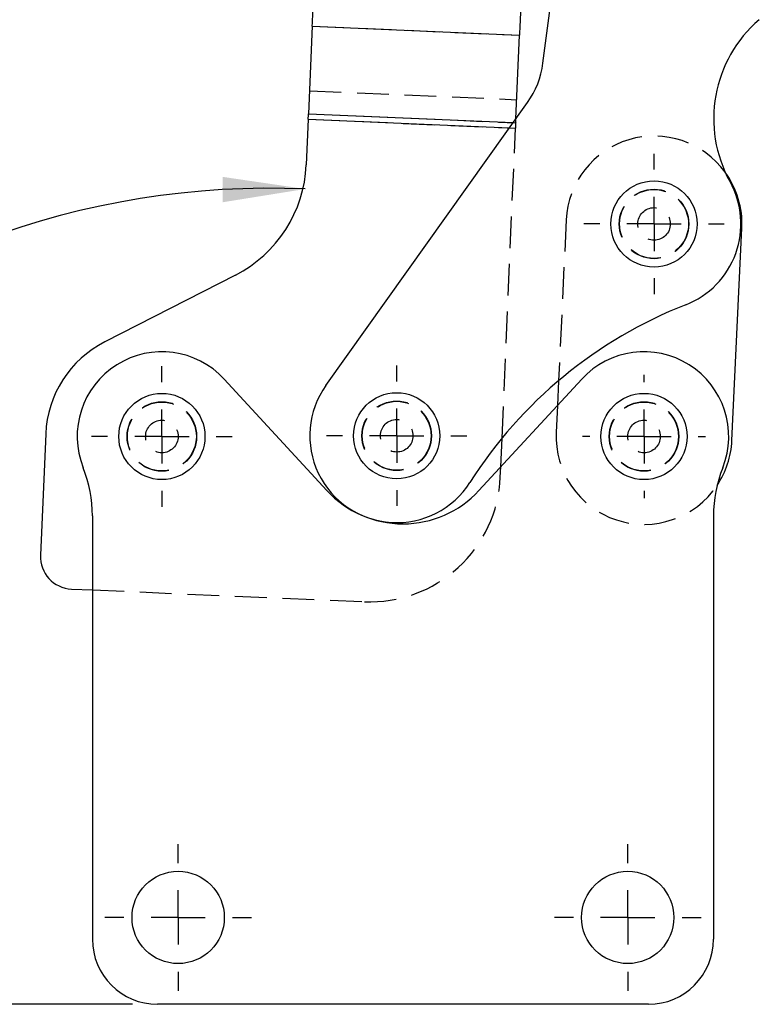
# Model space of a CAD drawing. Extents: x 30 to 403, y 9 to 287.
# Tile 10 of 26: x 341 to 371, y 23 to 62. Entities that reach past the tile are written whole.
import ezdxf

# ---------------------------------------------------------------- set-up
doc = ezdxf.new("R2010")
doc.units = 0
doc.linetypes.add('HIDDEN', pattern=[1.905, 1.27, -0.635])
doc.layers.get('0').update_dxf_attribs({"linetype": 'CONTINUOUS'})
doc.styles.add('SLDTEXTSTYLE0', font='TXT', dxfattribs={"width": 0.75})
doc.dimstyles.new('SLDDIMSTYLE5', dxfattribs={"dimtxt": 3.5, "dimasz": 3.302, "dimexe": 0, "dimexo": 0.0625, "dimgap": 0.875, "dimtad": 1, "dimdec": 4, "dimlfac": 2.3, "dimzin": 12, "dimtxsty": 'SLDTEXTSTYLE0', "dimsah": 1, "dimcen": 0.09, "dimazin": 3, "dimtfac": 1, "dimtdec": 0, "dimtofl": 0, "dimtmove": 0, "dimatfit": 3, "dimtolj": 1, "dimtzin": 12})

# ---------------------------------------------------------------- blocks, each defined once
blk = doc.blocks.new('_D_10')
at = {"color": 179, "linetype": 'CONTINUOUS'}
blk.add_line((345.773, 22.756), (317.584, 22.756), dxfattribs=at)
blk.add_arc((351.27, 22.756), 32.686, 87.5183, 180, dxfattribs=at)
for points in [[(352.686, 55.412), (349.38, 55.897), (349.387, 54.881)], [(318.584, 22.756), (319.258, 26.029), (318.243, 26.08)]]:
    blk.add_solid(points, dxfattribs=at)
at = {"color": 179, "linetype": 'CONTINUOUS', "insert": (319.577, 42.847, 0.043), "char_height": 3.5, "attachment_point": 1, "rotation": 50.0619, "style": 'SLDTEXTSTYLE0'}
blk.add_mtext('92°', dxfattribs=at)
blk = doc.blocks.new('SW_CENTERMARKSYMBOL_6')
at = {"color": 0, "linetype": 'CONTINUOUS'}
for p, q in [((0, 2.174), (0, 2.812)), ((0, 0), (0, 1.087)), ((-2.174, 0), (-2.812, 0)), ((0, 0), (-1.087, 0)), ((0, 0), (0, -1.087)), ((0, 0), (1.087, 0)), ((2.174, 0), (2.812, 0)), ((0, -2.174), (0, -2.812))]:
    blk.add_line(p, q, dxfattribs=at)
blk = doc.blocks.new('SW_CENTERMARKSYMBOL_7')
at = {"color": 0, "linetype": 'CONTINUOUS'}
for p, q in [((0, 2.174), (0, 2.467)), ((0, 0), (0, 1.087)), ((-2.174, 0), (-2.467, 0)), ((0, 0), (-1.087, 0)), ((0, 0), (0, -1.087)), ((0, 0), (1.087, 0)), ((2.174, 0), (2.467, 0)), ((0, -2.174), (0, -2.467))]:
    blk.add_line(p, q, dxfattribs=at)
blk = doc.blocks.new('SW_CENTERMARKSYMBOL_8')
at = {"color": 0, "linetype": 'CONTINUOUS'}
for p, q in [((0, 2.174), (0, 2.812)), ((0, 0), (0, 1.087)), ((-2.174, 0), (-2.812, 0)), ((0, 0), (-1.087, 0)), ((0, 0), (0, -1.087)), ((0, 0), (1.087, 0)), ((2.174, 0), (2.812, 0)), ((0, -2.174), (0, -2.812))]:
    blk.add_line(p, q, dxfattribs=at)
blk = doc.blocks.new('SW_CENTERMARKSYMBOL_9')
at = {"color": 0, "linetype": 'CONTINUOUS'}
for p, q in [((0, 2.174), (0, 2.812)), ((0, 0), (0, 1.087)), ((-2.174, 0), (-2.812, 0)), ((0, 0), (-1.087, 0)), ((0, 0), (0, -1.087)), ((0, 0), (1.087, 0)), ((2.174, 0), (2.812, 0)), ((0, -2.174), (0, -2.812))]:
    blk.add_line(p, q, dxfattribs=at)
blk = doc.blocks.new('SW_CENTERMARKSYMBOL_10')
at = {"color": 0, "linetype": 'CONTINUOUS'}
for p, q in [((0, 2.174), (0, 2.935)), ((0, 0), (0, 1.087)), ((-2.174, 0), (-2.935, 0)), ((0, 0), (-1.087, 0)), ((0, 0), (0, -1.087)), ((0, 0), (1.087, 0)), ((2.174, 0), (2.935, 0)), ((0, -2.174), (0, -2.935))]:
    blk.add_line(p, q, dxfattribs=at)
blk = doc.blocks.new('SW_CENTERMARKSYMBOL_11')
at = {"color": 0, "linetype": 'CONTINUOUS'}
for p, q in [((0, 2.174), (0, 2.935)), ((0, 0), (0, 1.087)), ((-2.174, 0), (-2.935, 0)), ((0, 0), (-1.087, 0)), ((0, 0), (0, -1.087)), ((0, 0), (1.087, 0)), ((2.174, 0), (2.935, 0)), ((0, -2.174), (0, -2.935))]:
    blk.add_line(p, q, dxfattribs=at)

msp = doc.modelspace()

# ---------------------------------------------------------------- linework, layer by layer
at = {"color": 7, "linetype": 'CONTINUOUS'}
for p, q in [((362.204621, 60.44507), (362.494197, 62.655088)), ((352.968165, 61.931352), (352.816123, 58.423358)), ((352.968165, 61.931352), (361.264724, 61.571768)), ((361.119455, 58.22003), (361.264724, 61.571768)), ((353.515029, 47.545179), (361.588784, 58.878859)), ((352.80671, 58.206171), (352.727727, 56.383829)), ((369.768833, 45.333564), (370.17001, 53.845854)), ((349.892084, 51.965209), (344.657694, 49.286495)), ((353.555346, 43.333218), (349.440282, 47.797779)), ((363.757367, 47.797779), (359.642303, 43.333218)), ((362.830623, 47.73307), (362.783898, 46.741632)), ((342.294659, 45.604311), (342.084219, 40.748926)), ((360.515289, 44.280347), (360.565149, 45.43075)), ((344.164042, 42.31979), (344.164042, 25.365122)), ((369.033607, 42.31979), (369.033607, 25.365122)), ((343.330864, 39.389322), (344.164042, 39.353211)), ((366.424912, 22.756426), (346.772737, 22.756426))]:
    msp.add_line(p, q, dxfattribs=at)
at = {"color": 7, "linetype": 'HIDDEN'}
for p, q in [((352.968165, 61.931352), (361.264724, 61.571768)), ((352.856129, 59.346405), (361.152688, 58.98682)), ((352.816123, 58.423358), (361.112682, 58.063773)), ((352.80671, 58.206171), (361.103269, 57.846586)), ((361.011273, 58.068169), (361.112682, 58.063773)), ((361.112682, 58.063773), (361.119455, 58.22003)), ((360.565149, 45.43075), (361.103269, 57.846586)), ((360.860908, 57.85709), (361.103269, 57.846586)), ((363.134341, 54.177439), (362.830623, 47.73307)), ((362.783898, 46.741632), (362.733164, 45.665148)), ((360.497399, 43.867589), (360.515289, 44.280347)), ((344.164042, 39.353211), (355.058984, 38.881009))]:
    msp.add_line(p, q, dxfattribs=at)
at = {"color": 8, "linetype": 'CONTINUOUS'}
for p, q in [((352.816123, 58.423358), (361.011273, 58.068169)), ((352.80671, 58.206171), (360.860908, 57.85709))]:
    msp.add_line(p, q, dxfattribs=at)
at = {"color": 7, "linetype": 'CONTINUOUS', "flags": 128}
for points in [[(352.968165, 61.931352), (352.973869, 62.062961), (352.97976, 62.198889), (352.985814, 62.338554), (352.992003, 62.481358), (352.998302, 62.62669), (353.004683, 62.773926), (353.01112, 62.922438), (353.017584, 63.071587)], [(361.314143, 62.712002), (361.307679, 62.562851), (361.301242, 62.414341), (361.294861, 62.267105), (361.288562, 62.121773), (361.282372, 61.978969), (361.276319, 61.839304), (361.270428, 61.703377), (361.264724, 61.571768)], [(352.80671, 58.206171), (352.807941, 58.23458), (352.809167, 58.262868), (352.810383, 58.290913), (352.811583, 58.318595), (352.812761, 58.345796), (352.813915, 58.372399), (352.815037, 58.398289), (352.816123, 58.423358)]]:
    msp.add_lwpolyline(points, dxfattribs=at)
at = {"color": 7, "linetype": 'HIDDEN', "flags": 128}
msp.add_lwpolyline([(361.112682, 58.063773), (361.111596, 58.038705), (361.110473, 58.012814), (361.109321, 57.986211), (361.108142, 57.959011), (361.106942, 57.931328), (361.105726, 57.903283), (361.1045, 57.874996), (361.103269, 57.846586)], dxfattribs=at)
at = {"color": 7, "linetype": 'CONTINUOUS'}
for centre, radius in [((366.652175, 54.011647), 1.725543), ((346.946651, 45.499356), 1.725543), ((356.347973, 45.52708), 1.725543), ((366.250998, 45.499356), 1.725543), ((347.598825, 26.234687), 1.847826), ((365.598825, 26.234687), 1.847826)]:
    msp.add_circle(centre, radius, dxfattribs=at)
at = {"color": 7, "linetype": 'HIDDEN'}
for centre, radius in [((366.652175, 54.011647), 1.391304), ((366.652175, 54.011647), 1.380435), ((366.652175, 54.011647), 0.652174), ((346.946651, 45.499356), 1.391304), ((346.946651, 45.499356), 1.380435), ((356.347973, 45.52708), 1.391304), ((356.347973, 45.52708), 1.380435), ((366.250998, 45.499356), 1.391304), ((366.250998, 45.499356), 1.380435), ((346.946651, 45.499356), 0.652174), ((356.347973, 45.52708), 0.652174), ((366.250998, 45.499356), 0.652174)]:
    msp.add_circle(centre, radius, dxfattribs=at)
at = {"color": 7, "linetype": 'CONTINUOUS'}
for centre, radius, start, end in [((374.257699, 58.22714), 5.217391, 130.535132, 208.998173), ((358.75584, 60.896959), 3.478261, 324.535132, 352.535132), ((347.515229, 56.609747), 5.217391, 297.1012238, 357.5182708), ((366.652175, 54.011647), 3.521739, 357.3016961, 35.9617343), ((366.652175, 54.011647), 3.478261, 291.3768233, 28.998173), ((374.485876, 33.998573), 18.013365, 111.3768233, 147.5598352), ((346.638406, 45.416046), 4.347826, 117.1012238, 177.5182708), ((346.946651, 45.499356), 3.391304, 42.6673086, 201.6751375), ((366.250998, 45.499356), 3.391304, 338.3248625, 137.3326914), ((356.347973, 45.52708), 3.478261, 144.535132, 327.5598352), ((366.250998, 45.499356), 3.521739, 326.2387168, 357.3016961), ((338.946651, 42.31979), 5.217391, 0, 21.6751375), ((374.250998, 42.31979), 5.217391, 158.3248625, 180), ((356.598825, 46.138445), 4.139089, 222.6673086, 317.3326914), ((343.387343, 40.692447), 1.304348, 177.5182708, 267.5182708), ((346.772738, 25.365122), 2.608696, 180, 270), ((366.424911, 25.365122), 2.608696, 270, 0)]:
    msp.add_arc(centre, radius, start, end, dxfattribs=at)
at = {"color": 7, "linetype": 'HIDDEN'}
for centre, radius, start, end in [((366.652175, 54.011647), 3.521739, 35.9617343, 177.3016961), ((366.250998, 45.499356), 3.521739, 177.3016961, 326.2387168), ((355.284901, 44.093506), 5.217391, 267.5182708, 357.5182708)]:
    msp.add_arc(centre, radius, start, end, dxfattribs=at)

# ---------------------------------------------------------------- block references
at = {"color": 179, "linetype": 'CONTINUOUS'}
for name, p in [('SW_CENTERMARKSYMBOL_6', (366.652175, 54.011647)), ('SW_CENTERMARKSYMBOL_9', (346.946651, 45.499356)), ('SW_CENTERMARKSYMBOL_8', (356.347973, 45.52708)), ('SW_CENTERMARKSYMBOL_7', (366.250998, 45.499356)), ('SW_CENTERMARKSYMBOL_10', (347.598825, 26.234687)), ('SW_CENTERMARKSYMBOL_11', (365.598825, 26.234687))]:
    msp.add_blockref(name, p, dxfattribs=at)

# ---------------------------------------------------------------- dimensions: what is measured, and where the dimension line sits
dim = msp.add_angular_dim_2l(base=(328.663555, 46.364169), line1=((366.424911, 22.756426), (346.772738, 22.756426)), line2=((352.727727, 56.383829), (354.310367, 92.899447)), dimstyle='SLDDIMSTYLE5', dxfattribs=at)
dim.commit()
dim.dimension.update_dxf_attribs({"geometry": '_D_10', "text_midpoint": (326.208486, 43.73966), "dimtype": 162})

doc.saveas('drawing.dxf')
